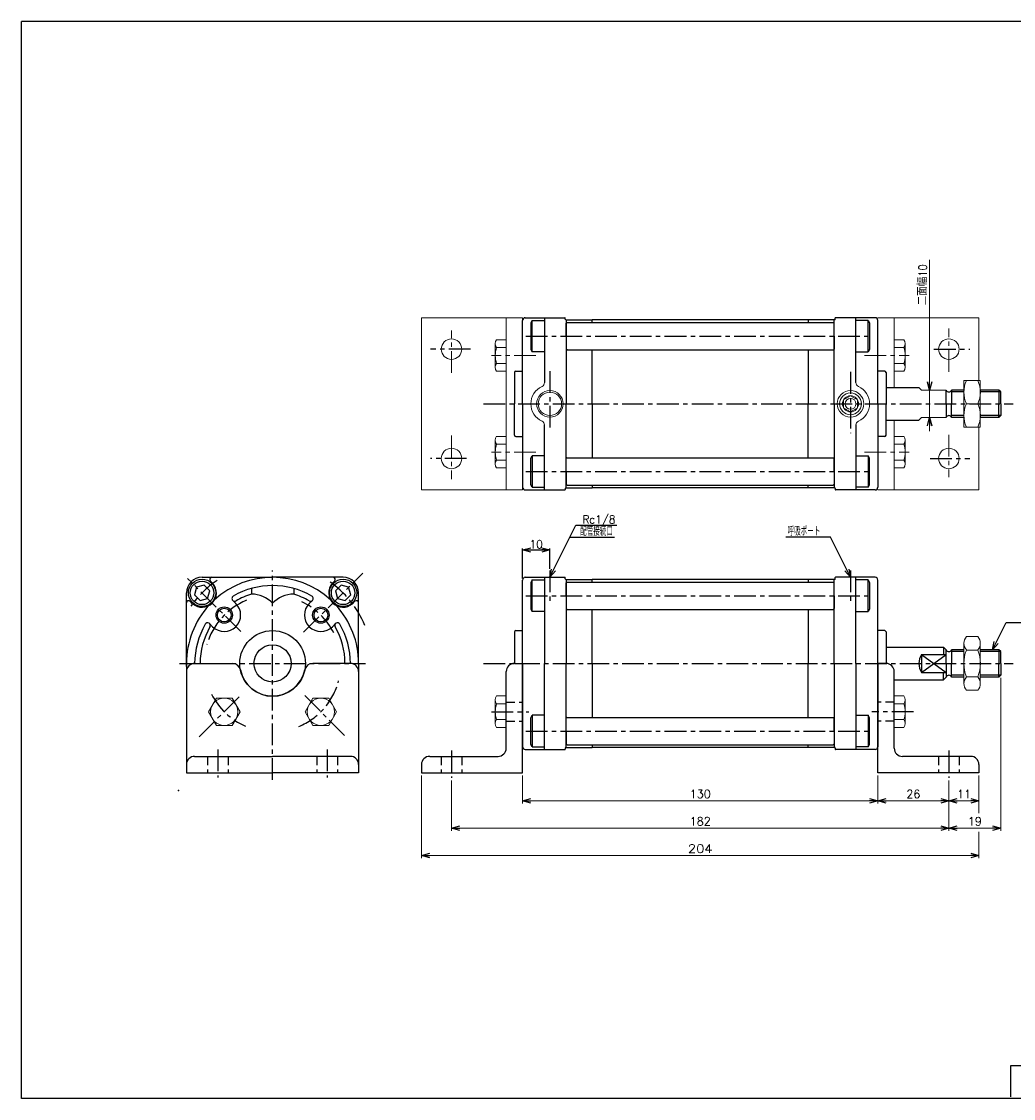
# Model space of a CAD drawing. Header units: millimetres. Extents: x -272 to 287, y -200 to 200.
# Tile 1 of 2: x -272 to 91, y -194 to 200. Entities that reach past the tile are written whole.
import ezdxf
from ezdxf.enums import TextEntityAlignment as Align

# ---------------------------------------------------------------- set-up
doc = ezdxf.new("R2010")
doc.units = ezdxf.units.MM
doc.header["$LTSCALE"] = 0.25
doc.header["$PDSIZE"] = 1
doc.linetypes.add('CENTER', pattern=[50.8, 31.75, -6.35, 6.35, -6.35])
doc.linetypes.add('DASHED', pattern=[19.05, 12.7, -6.35])
doc.layers.add('Layer0016', color=7, linetype='Continuous')
doc.layers.add('ZUWAKU', color=7, linetype='Continuous')
doc.styles.add('FdaStyle0', font='txt.shx', dxfattribs={"bigfont": 'bigfont'})
doc.dimstyles.new('DaDimRotatedStyle', dxfattribs={"dimtxt": 3, "dimasz": 3.000002, "dimexe": 1, "dimexo": 1, "dimgap": 1, "dimtad": 3, "dimdsep": 46, "dimtxsty": 'FdaStyle0', "dimblk1": 'OPEN30', "dimblk2": 'OPEN30', "dimsah": 1, "dimcen": 0.09, "dimclrd": 4, "dimclre": 4, "dimclrt": 4, "dimadec": 0, "dimazin": 2, "dimtfac": 1, "dimtdec": 4, "dimtmove": 0, "dimatfit": 0, "dimfxl": 1, "dimarcsym": 0})

# ---------------------------------------------------------------- blocks, each defined once
blk = doc.blocks.new('_OPEN30')
at = {"color": 0, "linetype": 'ByBlock', "lineweight": -2}
for p, q in [((-1, 0.267949), (0, 0)), ((0, 0), (-1, -0.267949)), ((0, 0), (-1, 0))]:
    blk.add_line(p, q, dxfattribs=at)
blk = doc.blocks.new('DC_GROUP_Φ50_1')
at = {"color": 4, "linetype": 'Continuous', "lineweight": 13}
for p, q in [((72.85, -27.47), (72.85, -42.2)), ((73.76, -25.02), (77.95, -25.02)), ((78.85, -27.47), (78.85, -42.2)), ((77.95, -29.93), (73.76, -29.93)), ((73.76, -39.74), (77.95, -39.74)), ((73.76, -44.65), (77.95, -44.65))]:
    blk.add_line(p, q, dxfattribs=at)
for centre, radius, start, end in [((76.64, -27.47), 3.78, 139.5701, 220.4299), ((75.07, -27.47), 3.78, 319.5701, 40.4299), ((86.63, -34.84), 13.78, 159.1359, 200.8641), ((65.08, -34.84), 13.78, 339.1359, 20.8641), ((76.64, -42.2), 3.78, 139.5701, 220.4299), ((75.07, -42.2), 3.78, 319.5701, 40.4299)]:
    blk.add_arc(centre, radius, start, end, dxfattribs=at)
blk = doc.blocks.new('DC_GROUP_Φ50_3')
at = {"color": 4, "linetype": 'Continuous', "lineweight": 13}
for p, q in [((-200.71, -47.51), (-203.6, -52.51)), ((-194.94, -47.51), (-200.71, -47.51)), ((-192.05, -52.51), (-194.94, -47.51)), ((-203.6, -52.51), (-200.71, -57.51)), ((-194.94, -57.51), (-192.05, -52.51)), ((-200.71, -57.51), (-194.94, -57.51))]:
    blk.add_line(p, q, dxfattribs=at)
blk.add_circle((-197.82, -52.51), 5, dxfattribs=at)
blk = doc.blocks.new('DC_GROUP_Φ50_4')
at = {"color": 4, "linetype": 'Continuous', "lineweight": 13}
for p, q in [((-200.71, -47.51), (-203.6, -52.51)), ((-194.94, -47.51), (-200.71, -47.51)), ((-192.05, -52.51), (-194.94, -47.51)), ((-203.6, -52.51), (-200.71, -57.51)), ((-194.94, -57.51), (-192.05, -52.51)), ((-200.71, -57.51), (-194.94, -57.51))]:
    blk.add_line(p, q, dxfattribs=at)
blk.add_circle((-197.82, -52.51), 5, dxfattribs=at)
blk = doc.blocks.new('DC_GROUP_Φ50_5')
at = {"color": 4, "linetype": 'Continuous', "lineweight": 13}
for p, q in [((-165.35, -47.51), (-168.24, -52.51)), ((-159.58, -47.51), (-165.35, -47.51)), ((-156.69, -52.51), (-159.58, -47.51)), ((-168.24, -52.51), (-165.35, -57.51)), ((-159.58, -57.51), (-156.69, -52.51)), ((-165.35, -57.51), (-159.58, -57.51))]:
    blk.add_line(p, q, dxfattribs=at)
blk.add_circle((-162.47, -52.51), 5, dxfattribs=at)
blk = doc.blocks.new('DC_GROUP_Φ50_9')
at = {"color": 4, "linetype": 'Continuous', "lineweight": 13}
for p, q in [((-94.65, -46.74), (-98.14, -46.74)), ((-94.65, -46.74), (-94.65, -58.29)), ((-98.65, -48.18), (-98.65, -56.84)), ((-94.65, -49.63), (-98.14, -49.63)), ((-94.65, -55.4), (-98.14, -55.4)), ((-94.65, -58.29), (-98.14, -58.29))]:
    blk.add_line(p, q, dxfattribs=at)
for centre, radius, start, end in [((-96.33, -48.18), 2.32, 141.4811, 218.5189), ((-90.13, -52.51), 8.51, 160.1808, 199.8192), ((-96.33, -56.84), 2.32, 141.4811, 218.5189)]:
    blk.add_arc(centre, radius, start, end, dxfattribs=at)
blk = doc.blocks.new('DC_GROUP_Φ50_10')
at = {"color": 4, "linetype": 'Continuous', "lineweight": 13}
for p, q in [((47.35, -46.74), (50.85, -46.74)), ((47.35, -46.74), (47.35, -58.29)), ((47.35, -49.63), (50.85, -49.63)), ((51.35, -48.18), (51.35, -56.84)), ((47.35, -55.4), (50.85, -55.4)), ((47.35, -58.29), (50.85, -58.29))]:
    blk.add_line(p, q, dxfattribs=at)
for centre, radius, start, end in [((49.04, -48.18), 2.32, 321.4811, 38.5189), ((42.84, -52.51), 8.51, 340.1808, 19.8192), ((49.04, -56.84), 2.32, 321.4811, 38.5189)]:
    blk.add_arc(centre, radius, start, end, dxfattribs=at)
blk = doc.blocks.new('*D11')
at = {"color": 4, "linetype": 'Continuous', "lineweight": 13}
for p, q in [((-88.65, -75.84), (-88.65, -86.1)), ((41.35, -75.84), (41.35, -86.1)), ((-88.65, -85.1), (41.35, -85.1))]:
    blk.add_line(p, q, dxfattribs=at)
at = {"color": 4, "xscale": 3.000002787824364, "yscale": 2.999989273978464}
for p, rotation in [((-88.65, -85.1), 180), ((41.35, -85.1), 360)]:
    blk.add_blockref('_OPEN30', p, dxfattribs=dict(at, rotation=rotation))
at = {"color": 4, "insert": (-23.65, -84.1), "char_height": 3, "width": 15, "attachment_point": 8, "style": 'FdaStyle0'}
blk.add_mtext('\\T1.00;130', dxfattribs=at)
blk = doc.blocks.new('*D12')
at = {"color": 4, "linetype": 'Continuous', "lineweight": 13}
for p, q in [((41.35, -75.84), (41.35, -86.1)), ((67.35, -77.69), (67.35, -86.1)), ((41.35, -85.1), (67.35, -85.1))]:
    blk.add_line(p, q, dxfattribs=at)
at = {"color": 4, "xscale": 3.000002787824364, "yscale": 2.999989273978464}
for p, rotation in [((41.35, -85.1), 180), ((67.35, -85.1), 360)]:
    blk.add_blockref('_OPEN30', p, dxfattribs=dict(at, rotation=rotation))
at = {"color": 4, "insert": (54.35, -84.1), "char_height": 3, "width": 11.25, "attachment_point": 8, "style": 'FdaStyle0'}
blk.add_mtext('\\T1.00;26', dxfattribs=at)
blk = doc.blocks.new('*D13')
at = {"color": 4, "linetype": 'Continuous', "lineweight": 13}
for p, q in [((67.35, -77.69), (67.35, -86.1)), ((78.35, -75.84), (78.35, -86.1)), ((67.35, -85.1), (78.35, -85.1))]:
    blk.add_line(p, q, dxfattribs=at)
at = {"color": 4, "xscale": 3.000002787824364, "yscale": 2.999989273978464}
for p, rotation in [((67.35, -85.1), 180), ((78.35, -85.1), 360)]:
    blk.add_blockref('_OPEN30', p, dxfattribs=dict(at, rotation=rotation))
at = {"color": 4, "insert": (72.85, -84.1), "char_height": 3, "width": 11.25, "attachment_point": 8, "style": 'FdaStyle0'}
blk.add_mtext('\\T1.00;11', dxfattribs=at)
blk = doc.blocks.new('*D18')
at = {"color": 4, "linetype": 'Continuous', "lineweight": 13}
for p, q in [((-114.65, -77.69), (-114.65, -96.1)), ((67.35, -77.69), (67.35, -96.1)), ((-114.65, -95.1), (67.35, -95.1))]:
    blk.add_line(p, q, dxfattribs=at)
at = {"color": 4, "xscale": 3.000002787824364, "yscale": 2.999989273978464}
for p, rotation in [((-114.65, -95.1), 180), ((67.35, -95.1), 360)]:
    blk.add_blockref('_OPEN30', p, dxfattribs=dict(at, rotation=rotation))
at = {"color": 4, "insert": (-23.65, -94.1), "char_height": 3, "width": 15, "attachment_point": 8, "style": 'FdaStyle0'}
blk.add_mtext('\\T1.00;182', dxfattribs=at)
blk = doc.blocks.new('*D19')
at = {"color": 4, "linetype": 'Continuous', "lineweight": 13}
for p, q in [((86.35, -40.16), (86.35, -96.1)), ((67.35, -77.69), (67.35, -96.1)), ((67.35, -95.1), (86.35, -95.1))]:
    blk.add_line(p, q, dxfattribs=at)
at = {"color": 4, "xscale": 3.000002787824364, "yscale": 2.999989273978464}
for p, rotation in [((67.35, -95.1), 180), ((86.35, -95.1), 360)]:
    blk.add_blockref('_OPEN30', p, dxfattribs=dict(at, rotation=rotation))
at = {"color": 4, "insert": (76.85, -94.1), "char_height": 3, "width": 11.25, "attachment_point": 8, "style": 'FdaStyle0'}
blk.add_mtext('\\T1.00;19', dxfattribs=at)
blk = doc.blocks.new('DC_GROUP_Φ50_11')
at = {"color": 4, "linetype": 'Continuous', "lineweight": 13}
for p, q in [((-125.65, -75.84), (-125.65, -106.1)), ((78.35, -75.84), (78.35, -89.66)), ((78.35, -96.46), (78.35, -106.1)), ((-125.65, -105.1), (78.35, -105.1))]:
    blk.add_line(p, q, dxfattribs=at)
at = {"color": 4, "xscale": 3.000002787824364, "yscale": 2.999989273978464}
for p, rotation in [((-125.65, -105.1), 180), ((78.35, -105.1), 360)]:
    blk.add_blockref('_OPEN30', p, dxfattribs=dict(at, rotation=rotation))
at = {"color": 4, "style": 'FdaStyle0'}
blk.add_text('204', height=3, dxfattribs=at).set_placement((-28.15, -104.1), (-19.15, -104.1), align=Align.FIT)
blk = doc.blocks.new('DC_GROUP_Φ50_12')
at = {"color": 4, "linetype": 'Continuous', "lineweight": 13}
for p, q in [((78.85, 68.64), (72.85, 68.64)), ((72.85, 68.64), (72.85, 51.64)), ((78.85, 51.64), (78.85, 68.64)), ((73.75, 60.14), (77.96, 60.14)), ((72.85, 51.64), (78.85, 51.64))]:
    blk.add_line(p, q, dxfattribs=at)
for centre, start, end in [((83.3, 64.39), 156.0093, 203.9907), ((68.41, 64.39), 336.0093, 23.9907), ((83.3, 55.89), 156.0093, 203.9907), ((68.41, 55.89), 336.0093, 23.9907)]:
    blk.add_arc(centre, 10.45, start, end, dxfattribs=at)
blk = doc.blocks.new('DC_GROUP_Φ50_13')
at = {"color": 4, "linetype": 'Continuous', "lineweight": 13}
for p, q in [((78.85, 68.64), (72.85, 68.64)), ((72.85, 68.64), (72.85, 51.64)), ((78.85, 51.64), (78.85, 68.64)), ((73.75, 60.14), (77.96, 60.14)), ((72.85, 51.64), (78.85, 51.64))]:
    blk.add_line(p, q, dxfattribs=at)
for centre, start, end in [((83.3, 64.39), 156.0093, 203.9907), ((68.41, 64.39), 336.0093, 23.9907), ((83.3, 55.89), 156.0093, 203.9907), ((68.41, 55.89), 336.0093, 23.9907)]:
    blk.add_arc(centre, 10.45, start, end, dxfattribs=at)
blk = doc.blocks.new('DC_GROUP_Φ50_14')
at = {"color": 4, "linetype": 'Continuous', "lineweight": 13}
for p, q in [((-94.65, 48.24), (-98.14, 48.24)), ((-94.65, 48.24), (-94.65, 36.69)), ((-98.65, 46.8), (-98.65, 38.14)), ((-94.65, 45.35), (-98.14, 45.35)), ((-94.65, 39.58), (-98.14, 39.58)), ((-94.65, 36.69), (-98.14, 36.69))]:
    blk.add_line(p, q, dxfattribs=at)
for centre, radius, start, end in [((-96.33, 46.8), 2.32, 141.4811, 218.5189), ((-90.13, 42.47), 8.51, 160.1808, 199.8192), ((-96.33, 38.14), 2.32, 141.4811, 218.5189)]:
    blk.add_arc(centre, radius, start, end, dxfattribs=at)
blk = doc.blocks.new('DC_GROUP_Φ50_15')
at = {"color": 4, "linetype": 'Continuous', "lineweight": 13}
for p, q in [((-94.65, 83.6), (-98.14, 83.6)), ((-94.65, 83.6), (-94.65, 72.05)), ((-98.65, 82.15), (-98.65, 73.49)), ((-94.65, 80.71), (-98.14, 80.71)), ((-94.65, 74.94), (-98.14, 74.94)), ((-94.65, 72.05), (-98.14, 72.05))]:
    blk.add_line(p, q, dxfattribs=at)
for centre, radius, start, end in [((-96.33, 82.15), 2.32, 141.4811, 218.5189), ((-90.13, 77.82), 8.51, 160.1808, 199.8192), ((-96.33, 73.49), 2.32, 141.4811, 218.5189)]:
    blk.add_arc(centre, radius, start, end, dxfattribs=at)
blk = doc.blocks.new('DC_GROUP_Φ50_16')
at = {"color": 4, "linetype": 'Continuous', "lineweight": 13}
for p, q in [((-94.65, 48.24), (-98.14, 48.24)), ((-94.65, 48.24), (-94.65, 36.69)), ((-98.65, 46.8), (-98.65, 38.14)), ((-94.65, 45.35), (-98.14, 45.35)), ((-94.65, 39.58), (-98.14, 39.58)), ((-94.65, 36.69), (-98.14, 36.69))]:
    blk.add_line(p, q, dxfattribs=at)
for centre, radius, start, end in [((-96.33, 46.8), 2.32, 141.4811, 218.5189), ((-90.13, 42.47), 8.51, 160.1808, 199.8192), ((-96.33, 38.14), 2.32, 141.4811, 218.5189)]:
    blk.add_arc(centre, radius, start, end, dxfattribs=at)
blk = doc.blocks.new('DC_GROUP_Φ50_17')
at = {"color": 4, "linetype": 'Continuous', "lineweight": 13}
for p, q in [((-94.65, 83.6), (-98.14, 83.6)), ((-94.65, 83.6), (-94.65, 72.05)), ((-98.65, 82.15), (-98.65, 73.49)), ((-94.65, 80.71), (-98.14, 80.71)), ((-94.65, 74.94), (-98.14, 74.94)), ((-94.65, 72.05), (-98.14, 72.05))]:
    blk.add_line(p, q, dxfattribs=at)
for centre, radius, start, end in [((-96.33, 82.15), 2.32, 141.4811, 218.5189), ((-90.13, 77.82), 8.51, 160.1808, 199.8192), ((-96.33, 73.49), 2.32, 141.4811, 218.5189)]:
    blk.add_arc(centre, radius, start, end, dxfattribs=at)
blk = doc.blocks.new('DC_GROUP_Φ50_18')
at = {"color": 4, "linetype": 'Continuous', "lineweight": 13}
for p, q in [((47.35, 36.69), (47.35, 48.24)), ((47.35, 48.24), (50.85, 48.24)), ((47.35, 45.35), (50.85, 45.35)), ((51.35, 38.14), (51.35, 46.8)), ((47.35, 39.58), (50.85, 39.58)), ((47.35, 36.69), (50.85, 36.69))]:
    blk.add_line(p, q, dxfattribs=at)
for centre, radius, start, end in [((49.04, 46.8), 2.32, 321.4811, 38.5189), ((42.84, 42.47), 8.51, 340.1808, 19.8192), ((49.04, 38.14), 2.32, 321.4811, 38.5189)]:
    blk.add_arc(centre, radius, start, end, dxfattribs=at)
blk = doc.blocks.new('DC_GROUP_Φ50_19')
at = {"color": 4, "linetype": 'Continuous', "lineweight": 13}
for p, q in [((47.35, 72.05), (47.35, 83.6)), ((47.35, 83.6), (50.85, 83.6)), ((47.35, 80.71), (50.85, 80.71)), ((51.35, 73.49), (51.35, 82.15)), ((47.35, 74.94), (50.85, 74.94)), ((47.35, 72.05), (50.85, 72.05))]:
    blk.add_line(p, q, dxfattribs=at)
for centre, radius, start, end in [((49.04, 82.15), 2.32, 321.4811, 38.5189), ((42.84, 77.82), 8.51, 340.1808, 19.8192), ((49.04, 73.49), 2.32, 321.4811, 38.5189)]:
    blk.add_arc(centre, radius, start, end, dxfattribs=at)

msp = doc.modelspace()

# ---------------------------------------------------------------- linework, layer by layer
at = {"color": 4, "linetype": 'Continuous', "lineweight": 13}
for p, q in [((60.268, 112.845), (60.268, 65.144)), ((56.354, 66.144), (57.354, 65.144)), ((57.354, 65.144), (66.354, 65.144)), ((60.268, 55.144), (60.268, 65.144)), ((72.854, 65.144), (72.854, 55.144)), ((57.354, 55.144), (56.354, 54.144)), ((57.354, 55.144), (66.354, 55.144)), ((60.268, 50.144), (60.268, 55.144)), ((72.854, -29.836), (72.854, -39.836))]:
    msp.add_line(p, q, dxfattribs=at)
at = {"color": 4, "linetype": 'Continuous', "lineweight": 18}
for p, q in [((-125.646, 91.644), (-88.646, 91.644)), ((-125.646, 28.644), (-125.646, 91.644)), ((-125.646, 91.644), (-88.646, 91.644)), ((-125.646, 28.644), (-125.646, 91.644)), ((-94.646, 28.644), (-94.646, 91.644)), ((-94.646, 28.644), (-94.646, 91.644)), ((-88.646, 28.644), (-88.646, 91.644)), ((-88.646, 28.644), (-88.646, 91.644)), ((78.354, 91.644), (41.354, 91.644)), ((47.354, 91.644), (47.354, 66.144)), ((78.354, 91.644), (78.354, 68.644)), ((47.354, 54.144), (47.354, 28.644)), ((78.354, 51.644), (78.354, 28.644)), ((-125.646, 28.644), (-88.646, 28.644)), ((-125.646, 28.644), (-88.646, 28.644)), ((78.354, 28.644), (41.354, 28.644))]:
    msp.add_line(p, q, dxfattribs=at)
at = {"color": 4, "linetype": 'Continuous', "lineweight": 25}
for p, q in [((-88.646, 72.144), (-88.646, 90.644)), ((-88.646, 60.144), (-88.646, 90.644)), ((-88.646, 60.144), (-88.646, 90.644)), ((-88.646, 60.144), (-88.646, 90.644)), ((-87.646, 91.644), (-73.146, 91.644)), ((-87.646, 91.644), (-73.146, 91.644)), ((-85.141, 90.668), (-85.646, 89.794)), ((-85.141, 90.668), (-80.646, 90.668)), ((-85.141, 79.121), (-85.141, 90.668)), ((-80.646, 91.644), (-80.646, 67.89)), ((-73.046, 91.094), (-73.046, 91.544)), ((-72.846, 90.894), (-63.146, 90.894)), ((-72.646, 90.894), (-72.646, 60.144)), ((-63.146, 89.894), (-63.146, 90.894)), ((15.854, 90.894), (-63.146, 90.894)), ((25.554, 90.894), (15.854, 90.894)), ((15.854, 90.894), (15.854, 89.894)), ((25.354, 60.144), (25.354, 90.894)), ((25.754, 91.094), (25.754, 91.544)), ((40.354, 91.644), (25.854, 91.644)), ((33.354, 67.89), (33.354, 91.644)), ((37.85, 90.668), (33.354, 90.668)), ((37.85, 90.668), (38.354, 89.794)), ((37.85, 79.121), (37.85, 90.668)), ((41.354, 72.144), (41.354, 90.644)), ((41.354, 60.144), (41.354, 90.644)), ((-85.646, 89.794), (-85.646, 79.994)), ((-72.346, 89.894), (-72.646, 89.594)), ((-72.646, 84.894), (-72.646, 89.594)), ((-72.346, 89.894), (25.054, 89.894)), ((25.354, 89.594), (25.054, 89.894)), ((25.354, 84.894), (25.354, 89.594)), ((38.354, 89.794), (38.354, 79.994)), ((-72.646, 84.894), (-72.646, 80.194)), ((25.354, 84.894), (25.354, 80.194)), ((-85.646, 79.994), (-85.141, 79.121)), ((-80.646, 79.121), (-85.141, 79.121)), ((-72.346, 79.894), (-72.646, 80.194)), ((-72.346, 79.894), (25.054, 79.894)), ((-63.146, 60.144), (-63.146, 79.894)), ((15.854, 79.894), (15.854, 60.144)), ((25.054, 79.894), (25.354, 80.194)), ((33.354, 79.121), (37.85, 79.121)), ((38.354, 79.994), (37.85, 79.121)), ((-91.646, 71.644), (-91.646, 60.144)), ((-91.646, 71.644), (-91.646, 60.144)), ((-91.646, 71.644), (-91.646, 60.144)), ((-91.146, 72.144), (-88.646, 72.144)), ((-91.146, 72.144), (-88.646, 72.144)), ((-91.146, 72.144), (-88.646, 72.144)), ((-91.146, 72.144), (-88.646, 72.144)), ((43.854, 72.144), (41.354, 72.144)), ((44.354, 71.644), (44.354, 60.144)), ((44.354, 66.144), (56.354, 66.144)), ((66.354, 60.144), (66.354, 65.144)), ((72.854, 65.144), (68.354, 65.144)), ((68.354, 65.144), (68.354, 60.144)), ((72.854, 64.469), (68.354, 64.469)), ((85.679, 65.144), (78.854, 65.144)), ((86.354, 64.469), (78.863, 64.469)), ((86.354, 64.469), (85.679, 65.144)), ((85.679, 65.144), (85.679, 60.144)), ((86.354, 60.144), (86.354, 64.469)), ((-91.646, 48.644), (-91.646, 60.144)), ((-91.646, 48.644), (-91.646, 60.144)), ((-91.646, 48.644), (-91.646, 60.144)), ((-88.646, 60.144), (-88.646, 29.644)), ((-88.646, 60.144), (-88.646, 29.644)), ((-88.646, 60.144), (-88.646, 29.644)), ((-72.646, 29.394), (-72.646, 60.144)), ((-63.146, 60.144), (-63.146, 40.394)), ((15.854, 40.394), (15.854, 60.144)), ((25.354, 60.144), (25.354, 29.394)), ((41.354, 60.144), (41.354, 29.644)), ((44.354, 48.644), (44.354, 60.144)), ((66.354, 60.144), (66.354, 55.144)), ((68.354, 55.144), (68.354, 60.144)), ((85.679, 55.144), (85.679, 60.144)), ((86.354, 60.144), (86.354, 55.819)), ((72.854, 55.819), (68.354, 55.819)), ((86.354, 55.819), (78.863, 55.819)), ((86.354, 55.819), (85.679, 55.144)), ((-80.646, 28.644), (-80.646, 52.398)), ((33.354, 52.398), (33.354, 28.644)), ((44.354, 54.144), (56.354, 54.144)), ((72.854, 55.144), (68.354, 55.144)), ((85.679, 55.144), (78.854, 55.144)), ((-91.146, 48.144), (-88.646, 48.144)), ((-91.146, 48.144), (-88.646, 48.144)), ((-91.146, 48.144), (-88.646, 48.144)), ((43.854, 48.144), (41.354, 48.144)), ((-85.646, 40.294), (-85.141, 41.168)), ((-85.646, 30.494), (-85.646, 40.294)), ((-80.646, 41.168), (-85.141, 41.168)), ((-85.141, 41.168), (-85.141, 29.621)), ((-72.346, 40.394), (-72.646, 40.094)), ((-72.646, 35.394), (-72.646, 40.094)), ((-72.346, 40.394), (25.054, 40.394)), ((25.054, 40.394), (25.354, 40.094)), ((25.354, 35.394), (25.354, 40.094)), ((33.354, 41.168), (37.85, 41.168)), ((38.354, 40.294), (37.85, 41.168)), ((37.85, 41.168), (37.85, 29.621)), ((38.354, 30.494), (38.354, 40.294)), ((-72.646, 35.394), (-72.646, 30.694)), ((25.354, 35.394), (25.354, 30.694)), ((-87.646, 28.644), (-73.146, 28.644)), ((-85.141, 29.621), (-85.646, 30.494)), ((-85.141, 29.621), (-80.646, 29.621)), ((-73.046, 29.194), (-73.046, 28.744)), ((-72.846, 29.394), (-63.146, 29.394)), ((-72.346, 30.394), (-72.646, 30.694)), ((-72.346, 30.394), (25.054, 30.394)), ((-63.146, 30.394), (-63.146, 29.394)), ((15.854, 29.394), (-63.146, 29.394)), ((15.854, 29.394), (15.854, 30.394)), ((25.554, 29.394), (15.854, 29.394)), ((25.354, 30.694), (25.054, 30.394)), ((25.754, 29.194), (25.754, 28.744)), ((40.354, 28.644), (25.854, 28.644)), ((37.85, 29.621), (33.354, 29.621)), ((37.85, 29.621), (38.354, 30.494)), ((-78.646, -3.336), (-69.122, 15.711)), ((-69.122, 15.711), (-54.122, 15.711)), ((-71.327, 11.302), (-54.996, 11.302)), ((24.036, 11.302), (7.705, 11.302)), ((31.354, -3.336), (24.036, 11.302)), ((-88.646, -3.736), (-88.646, 7.264)), ((-88.646, 6.664), (-78.646, 6.664)), ((-78.646, -0.236), (-78.646, 7.264)), ((-205.946, -3.336), (-180.146, -3.336)), ((-154.346, -3.336), (-180.146, -3.336)), ((-87.646, -3.336), (-73.146, -3.336)), ((-87.646, -3.336), (-73.146, -3.336)), ((-80.646, -3.336), (-80.646, -34.836)), ((-73.046, -3.886), (-73.046, -3.436)), ((25.754, -3.886), (25.754, -3.436)), ((40.354, -3.336), (25.854, -3.336)), ((40.354, -3.336), (25.854, -3.336)), ((33.354, -34.836), (33.354, -3.336)), ((-207.987, -6.995), (-208.734, -9.783)), ((-205.198, -6.248), (-207.987, -6.995)), ((-203.157, -8.289), (-205.198, -6.248)), ((-201.985, -5.591), (-202.874, -4.702)), ((-187.896, -7.41), (-187.896, -9.495)), ((-172.396, -7.41), (-172.396, -9.495)), ((-158.306, -5.591), (-157.417, -4.702)), ((-155.093, -6.248), (-157.134, -8.289)), ((-152.304, -6.995), (-155.093, -6.248)), ((-151.557, -9.783), (-152.304, -6.995)), ((-88.646, -22.836), (-88.646, -4.336)), ((-88.646, -34.836), (-88.646, -4.336)), ((-85.141, -4.313), (-85.646, -5.186)), ((-85.646, -5.186), (-85.646, -14.986)), ((-85.141, -4.313), (-80.646, -4.313)), ((-85.141, -15.86), (-85.141, -4.313)), ((-72.846, -4.086), (-63.146, -4.086)), ((-72.646, -4.086), (-72.646, -34.836)), ((-72.346, -5.086), (-72.646, -5.386)), ((-72.646, -10.086), (-72.646, -5.386)), ((-72.346, -5.086), (25.054, -5.086)), ((-63.146, -5.086), (-63.146, -4.086)), ((15.854, -4.086), (-63.146, -4.086)), ((25.554, -4.086), (15.854, -4.086)), ((15.854, -4.086), (15.854, -5.086)), ((25.354, -5.386), (25.054, -5.086)), ((25.354, -34.836), (25.354, -4.086)), ((25.354, -10.086), (25.354, -5.386)), ((37.85, -4.313), (33.354, -4.313)), ((37.85, -4.313), (38.354, -5.186)), ((37.85, -15.86), (37.85, -4.313)), ((38.354, -5.186), (38.354, -14.986)), ((41.354, -22.836), (41.354, -4.336)), ((41.354, -34.836), (41.354, -4.336)), ((-211.646, -35.97), (-211.646, -9.036)), ((-208.734, -9.783), (-206.693, -11.824)), ((-206.693, -11.824), (-203.904, -11.077)), ((-203.904, -11.077), (-203.157, -8.289)), ((-194.708, -11.789), (-193.581, -12.916)), ((-165.583, -11.789), (-166.711, -12.916)), ((-157.134, -8.289), (-156.387, -11.077)), ((-156.387, -11.077), (-153.598, -11.824)), ((-153.598, -11.824), (-151.557, -9.783)), ((-148.646, -34.836), (-148.646, -9.036)), ((-72.646, -10.086), (-72.646, -14.786)), ((25.354, -10.086), (25.354, -14.786)), ((-209.391, -12.996), (-210.28, -12.107)), ((-150.9, -12.996), (-150.011, -12.107)), ((-85.646, -14.986), (-85.141, -15.86)), ((-72.346, -15.086), (-72.646, -14.786)), ((-72.346, -15.086), (25.054, -15.086)), ((-63.146, -34.836), (-63.146, -15.086)), ((15.854, -15.086), (15.854, -34.836)), ((25.054, -15.086), (25.354, -14.786)), ((38.354, -14.986), (37.85, -15.86)), ((-80.646, -15.86), (-85.141, -15.86)), ((33.354, -15.86), (37.85, -15.86)), ((-203.193, -20.274), (-202.066, -21.401)), ((-157.098, -20.274), (-158.225, -21.401)), ((-91.646, -23.336), (-91.646, -34.836)), ((-91.146, -22.836), (-88.646, -22.836)), ((-91.146, -22.836), (-88.646, -22.836)), ((43.854, -22.836), (41.354, -22.836)), ((44.354, -23.336), (44.354, -34.836)), ((83.267, -29.836), (88.267, -19.836)), ((88.267, -19.836), (110.467, -19.836)), ((44.354, -28.836), (65.354, -28.836)), ((44.354, -28.836), (65.354, -28.836)), ((65.354, -28.836), (66.354, -29.836)), ((65.354, -28.836), (65.354, -31.521)), ((66.354, -34.836), (66.354, -29.836)), ((72.854, -29.836), (68.354, -29.836)), ((68.354, -29.836), (68.354, -34.836)), ((72.854, -30.511), (68.354, -30.511)), ((85.679, -29.836), (78.854, -29.836)), ((86.354, -30.511), (78.854, -30.511)), ((86.354, -30.511), (85.679, -29.836)), ((85.679, -29.836), (85.679, -34.836)), ((86.354, -34.836), (86.354, -30.511)), ((-211.646, -34.836), (-211.646, -74.836)), ((-208.646, -34.836), (-194.842, -34.836)), ((-151.646, -34.836), (-165.449, -34.836)), ((-148.646, -34.836), (-148.646, -74.836)), ((-91.646, -34.836), (-88.646, -34.836)), ((-88.646, -34.836), (-88.646, -65.336)), ((-88.646, -34.836), (-88.646, -65.336)), ((-88.646, -74.836), (-88.646, -34.836)), ((-80.646, -66.336), (-80.646, -34.836)), ((-72.646, -65.586), (-72.646, -34.836)), ((-63.146, -34.836), (-63.146, -54.586)), ((15.854, -54.586), (15.854, -34.836)), ((25.354, -34.836), (25.354, -65.586)), ((33.354, -34.836), (33.354, -66.336)), ((41.354, -34.836), (41.354, -65.336)), ((41.354, -34.836), (41.354, -65.336)), ((41.354, -34.836), (41.354, -65.336)), ((44.354, -34.836), (41.354, -34.836)), ((41.354, -74.836), (41.354, -34.836)), ((57.354, -31.521), (57.354, -38.151)), ((57.354, -31.521), (66.354, -31.521)), ((57.354, -38.151), (66.354, -31.521)), ((57.354, -31.521), (66.354, -38.151)), ((66.354, -34.836), (66.354, -39.836)), ((68.354, -39.836), (68.354, -34.836)), ((85.679, -39.836), (85.679, -34.836)), ((86.354, -34.836), (86.354, -39.161)), ((-94.646, -65.836), (-94.646, -37.836)), ((47.354, -65.836), (47.354, -37.836)), ((57.354, -38.151), (66.354, -38.151)), ((65.354, -40.836), (65.354, -38.151)), ((72.854, -39.161), (68.354, -39.161)), ((86.354, -39.161), (78.854, -39.161)), ((86.354, -39.161), (85.679, -39.836)), ((47.354, -40.836), (65.354, -40.836)), ((65.354, -40.836), (66.354, -39.836)), ((72.854, -39.836), (68.354, -39.836)), ((85.679, -39.836), (78.854, -39.836)), ((-85.646, -54.686), (-85.141, -53.813)), ((-85.646, -64.486), (-85.646, -54.686)), ((-80.646, -53.813), (-85.141, -53.813)), ((-85.141, -53.813), (-85.141, -65.36)), ((-72.346, -54.586), (-72.646, -54.886)), ((-72.646, -59.586), (-72.646, -54.886)), ((-72.346, -54.586), (25.054, -54.586)), ((25.054, -54.586), (25.354, -54.886)), ((25.354, -59.586), (25.354, -54.886)), ((33.354, -53.813), (37.85, -53.813)), ((38.354, -54.686), (37.85, -53.813)), ((37.85, -53.813), (37.85, -65.36)), ((38.354, -64.486), (38.354, -54.686)), ((-72.646, -59.586), (-72.646, -64.286)), ((25.354, -59.586), (25.354, -64.286)), ((-87.646, -66.336), (-73.146, -66.336)), ((-85.141, -65.36), (-85.646, -64.486)), ((-85.141, -65.36), (-80.646, -65.36)), ((-73.046, -65.786), (-73.046, -66.236)), ((-72.846, -65.586), (-63.146, -65.586)), ((-72.346, -64.586), (-72.646, -64.286)), ((-72.346, -64.586), (25.054, -64.586)), ((-63.146, -64.586), (-63.146, -65.586)), ((15.854, -65.586), (-63.146, -65.586)), ((15.854, -65.586), (15.854, -64.586)), ((25.554, -65.586), (15.854, -65.586)), ((25.354, -64.286), (25.054, -64.586)), ((25.754, -65.786), (25.754, -66.236)), ((40.354, -66.336), (25.854, -66.336)), ((37.85, -65.36), (33.354, -65.36)), ((37.85, -65.36), (38.354, -64.486)), ((-208.646, -68.836), (-180.146, -68.836)), ((-151.646, -68.836), (-180.146, -68.836)), ((-122.646, -68.836), (-97.646, -68.836)), ((75.354, -68.836), (50.354, -68.836)), ((-211.646, -74.836), (-180.146, -74.836)), ((-148.646, -74.836), (-180.146, -74.836)), ((-125.646, -71.836), (-125.646, -74.836)), ((-125.646, -74.836), (-88.646, -74.836)), ((78.354, -74.836), (41.354, -74.836)), ((78.354, -71.836), (78.354, -74.836))]:
    msp.add_line(p, q, dxfattribs=at)
at = {"color": 4, "linetype": 'CENTER', "lineweight": 18}
for p, q in [((-114.646, 71.477), (-114.646, 86.941)), ((-114.646, 71.477), (-114.646, 86.941)), ((67.354, 71.798), (67.354, 87.717)), ((-83.783, 77.822), (-100.042, 77.822)), ((36.491, 77.822), (52.751, 77.822)), ((-114.646, 48.49), (-114.646, 32.572)), ((-114.646, 48.49), (-114.646, 32.572)), ((67.354, 48.812), (67.354, 33.348)), ((-83.783, 42.466), (-100.042, 42.466)), ((36.491, 42.466), (52.751, 42.466))]:
    msp.add_line(p, q, dxfattribs=at)
at = {"color": 4, "linetype": 'CENTER', "lineweight": 25}
for p, q in [((-87.461, 84.894), (39.369, 84.894)), ((-107.75, 80.144), (-122.343, 80.144)), ((-107.75, 80.144), (-122.343, 80.144)), ((61.891, 80.144), (75.052, 80.144)), ((-78.646, 72.122), (-78.646, 51.04)), ((31.354, 71.787), (31.354, 49.367)), ((-102.969, 60.144), (90.84, 60.144)), ((-109.182, 40.144), (-122.343, 40.144)), ((-109.182, 40.144), (-122.343, 40.144)), ((60.459, 40.144), (75.052, 40.144)), ((-87.461, 35.394), (39.369, 35.394)), ((-191.775, -23.207), (-211.258, -3.723)), ((-180.146, -77.432), (-180.146, -0.836)), ((-168.763, -23.453), (-147.15, -1.84)), ((-78.646, -0.836), (-78.646, -12.319)), ((31.354, -0.836), (31.354, -12.319)), ((-87.461, -10.086), (39.369, -10.086)), ((-214.146, -34.836), (-146.146, -34.836)), ((-102.969, -34.836), (90.84, -34.836)), ((-206.972, -61.662), (-191.564, -46.255)), ((-153.781, -61.201), (-168.704, -46.277)), ((-100.042, -52.514), (-86.41, -52.514)), ((54.44, -52.514), (39.118, -52.514)), ((-87.461, -59.586), (39.369, -59.586)), ((-200.146, -66.276), (-200.146, -76.533)), ((-160.146, -66.276), (-160.146, -76.533)), ((-114.646, -66.695), (-114.646, -76.695)), ((67.354, -66.695), (67.354, -76.695))]:
    msp.add_line(p, q, dxfattribs=at)
at = {"color": 4, "linetype": 'DASHED', "lineweight": 25}
for p, q in [((-94.646, -49.014), (-88.646, -49.014)), ((47.354, -49.014), (41.354, -49.014)), ((-94.646, -56.014), (-88.646, -56.014)), ((47.354, -56.014), (41.354, -56.014)), ((-203.896, -68.836), (-203.896, -74.836)), ((-196.396, -68.836), (-196.396, -74.836)), ((-163.896, -68.836), (-163.896, -74.836)), ((-156.396, -68.836), (-156.396, -74.836)), ((-118.396, -68.836), (-118.396, -74.836)), ((-110.896, -68.836), (-110.896, -74.836)), ((63.604, -68.836), (63.604, -74.836)), ((71.104, -68.836), (71.104, -74.836))]:
    msp.add_line(p, q, dxfattribs=at)
at = {"color": 4, "linetype": 'Continuous', "lineweight": 18}
for centre in [(-114.646, 80.144), (-114.646, 80.144), (67.354, 80.144), (-114.646, 40.144), (-114.646, 40.144), (67.354, 40.144)]:
    msp.add_circle(centre, 3.75, dxfattribs=at)
at = {"color": 4, "linetype": 'Continuous', "lineweight": 13}
for radius in [4.862, 4.281]:
    msp.add_circle((-78.646, 60.144), radius, dxfattribs=at)
at = {"color": 4, "linetype": 'Continuous', "lineweight": 25}
for centre, radius in [((-205.946, -9.036), 5), ((-205.955, -9.027), 4.294), ((-154.346, -9.036), 5), ((-154.336, -9.027), 4.294), ((-197.823, -17.158), 3), ((-197.823, -17.158), 2.5), ((-162.468, -17.158), 3), ((-162.468, -17.158), 2.5), ((-180.146, -34.836), 12), ((-180.146, -34.836), 6.8)]:
    msp.add_circle(centre, radius, dxfattribs=at)
for centre, radius, start, end in [((-87.646, 90.644), 1, 90, 180), ((-87.646, 90.644), 1, 90, 180), ((-87.646, 90.644), 1, 90, 180), ((-87.646, 90.644), 1, 90, 180), ((-73.146, 91.544), 0.1, 0, 90), ((-73.146, 91.544), 0.1, 0, 90), ((-73.146, 91.544), 0.1, 0, 90), ((-72.846, 91.094), 0.2, 180, 270), ((25.554, 91.094), 0.2, 270, 0), ((25.854, 91.544), 0.1, 90, 180), ((25.854, 91.544), 0.1, 90, 180), ((25.854, 91.544), 0.1, 90, 180), ((40.354, 90.644), 1, 0, 90), ((40.354, 90.644), 1, 0, 90), ((40.354, 90.644), 1, 0, 90), ((-91.146, 71.644), 0.5, 90, 180), ((-91.146, 71.644), 0.5, 90, 180), ((-91.146, 71.644), 0.5, 90, 180), ((-91.146, 71.644), 0.5, 90, 180), ((43.854, 71.644), 0.5, 0, 90), ((67.354, 65.547), 1.078, 201.9613, 338.0387), ((67.354, 54.741), 1.078, 21.9613, 158.0387), ((-91.146, 48.644), 0.5, 180, 270), ((-91.146, 48.644), 0.5, 180, 270), ((-91.146, 48.644), 0.5, 180, 270), ((43.854, 48.644), 0.5, 270, 360), ((-87.646, 29.644), 1, 180, 270), ((-87.646, 29.644), 1, 180, 270), ((-87.646, 29.644), 1, 180, 270), ((-73.146, 28.744), 0.1, 270, 0), ((-72.846, 29.194), 0.2, 90, 180), ((25.554, 29.194), 0.2, 0, 90), ((25.854, 28.744), 0.1, 180, 270), ((40.354, 29.644), 1, 270, 360), ((40.354, 29.644), 1, 270, 360), ((-205.946, -9.036), 5.7, 90, 180), ((-202.309, -4.136), 0.8, 90, 225), ((-180.146, -34.836), 31.5, 47.70516, 132.29484), ((-157.982, -4.136), 0.8, 315, 90), ((-154.346, -9.036), 5.7, 0, 90), ((-87.646, -4.336), 1, 90, 180), ((-87.646, -4.336), 1, 90, 180), ((-73.146, -3.436), 0.1, 0, 90), ((-73.146, -3.436), 0.1, 0, 90), ((-73.146, -3.436), 0.1, 0, 90), ((-72.846, -3.886), 0.2, 180, 270), ((25.554, -3.886), 0.2, 270, 0), ((25.854, -3.436), 0.1, 90, 180), ((25.854, -3.436), 0.1, 90, 180), ((25.854, -3.436), 0.1, 90, 180), ((40.354, -4.336), 1, 0, 90), ((40.354, -4.336), 1, 0, 90), ((-205.955, -9.027), 5.25, 229.12415, 40.87585), ((-180.146, -34.836), 28.5, 59.74665, 120.25335), ((-154.336, -9.027), 5.25, 139.12415, 310.87585), ((-194.001, -11.081), 1, 120.25335, 300.25335), ((-180.146, -34.836), 26.5, 107.00486, 120.25335), ((-187.896, -20.153), 10.658, 43.35334, 90), ((-172.396, -20.153), 10.658, 90, 136.64666), ((-180.146, -34.836), 26.5, 59.74665, 72.99514), ((-166.29, -11.081), 1, 239.74665, 59.74665), ((-210.846, -12.673), 0.8, 45, 180), ((-180.146, -34.836), 31.5, 137.70516, 180), ((-197.823, -17.158), 6, 225, 45), ((-162.468, -17.158), 6, 135, 315), ((-180.146, -34.836), 31.5, 0, 42.29484), ((-149.446, -12.673), 0.8, 360, 135), ((-180.146, -34.836), 28.5, 149.74665, 180), ((-180.146, -34.836), 26.5, 149.74665, 180), ((-203.9, -20.981), 1, 329.74665, 149.74665), ((-156.391, -20.981), 1, 30.25335, 210.25335), ((-180.146, -34.836), 26.5, 0, 30.25335), ((-180.146, -34.836), 28.5, 0, 30.25335), ((-91.146, -23.336), 0.5, 90, 180), ((-91.146, -23.336), 0.5, 90, 180), ((43.854, -23.336), 0.5, 0, 90), ((67.354, -29.433), 1.078, 201.9613, 338.0387), ((-208.646, -37.836), 3, 90, 180), ((-194.842, -37.836), 3, 11.53696, 90), ((-165.449, -37.836), 3, 90, 168.46304), ((-151.646, -37.836), 3, 0, 90), ((-91.646, -37.836), 3, 90, 180), ((44.354, -37.836), 3, 0, 90), ((62.349, -34.836), 5.995, 146.42717, 213.57283), ((-180.146, -34.836), 12, 191.53696, 348.46304), ((67.354, -40.239), 1.078, 21.9613, 158.0387), ((-97.646, -65.836), 3, 270, 0), ((-87.646, -65.336), 1, 180, 270), ((-87.646, -65.336), 1, 180, 270), ((-73.146, -66.236), 0.1, 270, 0), ((-72.846, -65.786), 0.2, 90, 180), ((25.554, -65.786), 0.2, 0, 90), ((25.854, -66.236), 0.1, 180, 270), ((40.354, -65.336), 1, 270, 360), ((50.354, -65.836), 3, 180, 270), ((-208.646, -71.836), 3, 90, 180), ((-151.646, -71.836), 3, 0, 90), ((-122.646, -71.836), 3, 90, 180), ((75.354, -71.836), 3, 0, 90)]:
    msp.add_arc(centre, radius, start, end, dxfattribs=at)
at = {"color": 4, "linetype": 'Continuous', "lineweight": 13}
for centre, radius, start, end in [((-82.146, 67.89), 1.5, 294.31574, 0), ((34.854, 67.89), 1.5, 180, 245.68426), ((-78.646, 60.144), 7, 114.31574, 245.68426), ((31.354, 60.144), 7, 294.31574, 65.68426), ((-82.146, 52.398), 1.5, 0, 65.68426), ((34.854, 52.398), 1.5, 114.31574, 180)]:
    msp.add_arc(centre, radius, start, end, dxfattribs=at)
at = {"color": 4, "linetype": 'CENTER', "lineweight": 25}
for radius, start, end in [(36.5, 123.77597, 144.99255), (36.5, 22.25323, 55.58413), (25, 112.56407, 164.01095), (25, 26.46628, 64.52273), (25, 292.56407, 345.20326), (25, 206.62277, 246.66588)]:
    msp.add_arc((-180.146, -34.836), radius, start, end, dxfattribs=at)
at = {"color": 4, "linetype": 'Continuous'}
msp.add_point((-214.611, -81.279), dxfattribs=at)
at = {"layer": 'Layer0016', "color": 4, "linetype": 'Continuous', "lineweight": 13}
for p, q in [((31.354, 63.094), (28.8, 61.619)), ((33.909, 61.619), (31.354, 63.094)), ((28.8, 61.619), (28.8, 58.669)), ((33.909, 58.669), (33.909, 61.619)), ((28.8, 58.669), (31.354, 57.194)), ((31.354, 57.194), (33.909, 58.669))]:
    msp.add_line(p, q, dxfattribs=at)
for radius in [4.864, 3.998, 2.95, 2]:
    msp.add_circle((31.354, 60.144), radius, dxfattribs=at)
at = {"layer": 'ZUWAKU', "color": 5, "linetype": 'Continuous', "lineweight": 25}
for p, q in [((281, 200), (-272, 200)), ((-272, -194), (-272, 200)), ((287, -194), (-272, -194))]:
    msp.add_line(p, q, dxfattribs=at)
at = {"layer": 'ZUWAKU', "color": 4, "linetype": 'Continuous', "lineweight": 25}
for p, q in [((90, -182), (281, -182)), ((90, -193.465), (90, -182))]:
    msp.add_line(p, q, dxfattribs=at)

# ---------------------------------------------------------------- block references
at = {"linetype": 'Continuous'}
for name in ['DC_GROUP_Φ50_15', 'DC_GROUP_Φ50_17', 'DC_GROUP_Φ50_19', 'DC_GROUP_Φ50_12', 'DC_GROUP_Φ50_13', 'DC_GROUP_Φ50_14', 'DC_GROUP_Φ50_16', 'DC_GROUP_Φ50_18', 'DC_GROUP_Φ50_1', 'DC_GROUP_Φ50_9', 'DC_GROUP_Φ50_10', 'DC_GROUP_Φ50_3', 'DC_GROUP_Φ50_4', 'DC_GROUP_Φ50_5', 'DC_GROUP_Φ50_11']:
    msp.add_blockref(name, (0, 0), dxfattribs=at)
at = {"color": 4, "xscale": 3.000002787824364, "yscale": 2.999989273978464}
for p, rotation in [((60.268, 65.144), 270), ((60.268, 55.144), 90), ((-88.646, 6.664), 180), ((-78.646, 6.664), 360), ((-78.646, -3.336), 243.434948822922), ((31.354, -3.336), 296.565051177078), ((83.267, -29.836), 243.434948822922)]:
    msp.add_blockref('_OPEN30', p, dxfattribs=dict(at, rotation=rotation))

# ---------------------------------------------------------------- texts
at = {"color": 4, "style": 'FdaStyle0', "width": 0.892857}
msp.add_text('二面幅10', height=3, rotation=90, dxfattribs=at).set_placement((59.268, 96.181), (59.268, 111.181), align=Align.FIT)
at = {"color": 4, "style": 'FdaStyle0'}
for s, width, p, p2 in [('Rc1/8', 0.8, (-66.722, 16.311), (-54.722, 16.311)), ('配管接続口', 0.666667, (-67.596, 11.902), (-55.596, 11.902)), ('呼吸ポート', 0.666667, (8.305, 11.902), (20.305, 11.902)), ('10', 0.8, (-86.046, 7.264), (-81.246, 7.264))]:
    msp.add_text(s, height=3, dxfattribs=dict(at, width=width)).set_placement(p, p2, align=Align.FIT)

# ---------------------------------------------------------------- dimensions: what is measured, and where the dimension line sits
at = {"linetype": 'Continuous', "lineweight": 13}
for base, p1, p2, picture, middle in [((86.354, -95.098), (67.354, -76.695), (86.354, -39.161), '*D19', (76.854, -95.098)), ((41.354, -85.098), (-88.646, -74.836), (41.354, -74.836), '*D11', (-23.646, -85.098)), ((67.354, -85.098), (41.354, -74.836), (67.354, -76.695), '*D12', (54.354, -85.098)), ((78.354, -85.098), (67.354, -76.695), (78.354, -74.836), '*D13', (72.854, -85.098)), ((67.354, -95.098), (-114.646, -76.695), (67.354, -76.695), '*D18', (-23.646, -95.098))]:
    dim = msp.add_linear_dim(base=base, p1=p1, p2=p2, dimstyle='DaDimRotatedStyle', override={"dimtxt": 3, "dimasz": 3.000002, "dimexe": 1, "dimexo": 1, "dimgap": 1, "dimtad": 3, "dimtih": 0, "dimtoh": 0, "dimdec": 2, "dimzin": 8, "dimtxsty": 'FdaStyle0', "dimblk1": 'OPEN30', "dimblk2": 'OPEN30', "dimsah": 1, "dimclrd": 4, "dimclre": 4, "dimclrt": 4, "dimazin": 2, "dimtofl": 1, "dimatfit": 0, "dimtolj": 0, "dimtzin": 8}, dxfattribs=at)
    dim.commit()
    dim.dimension.update_dxf_attribs({"geometry": picture, "text_midpoint": middle})

doc.saveas('drawing.dxf')
